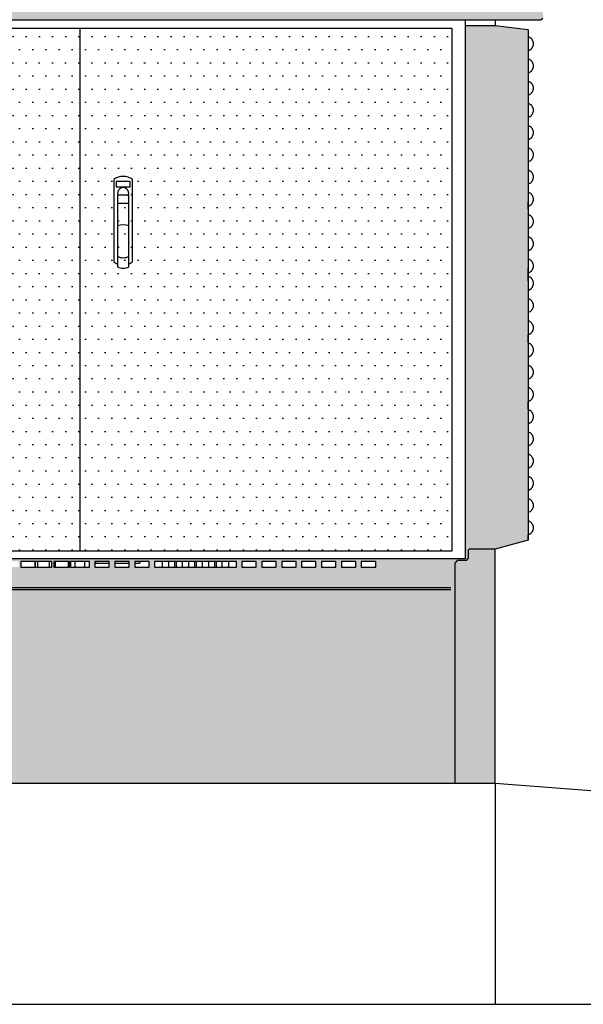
# Model space of a CAD drawing. Header units: metres. Extents: x 149090 to 161988, y 479090 to 487021.
# Tile 60 of 72: x 159217.65 to 159218.67, y 484431.86 to 484433.64. Entities that reach past the tile are written whole.
import ezdxf

# ---------------------------------------------------------------- set-up
doc = ezdxf.new("R2010")
doc.units = ezdxf.units.M
doc.linetypes.add('DASHED2', pattern=[0.375, 0.25, -0.125])
doc.layers.get('0').update_dxf_attribs({"lineweight": 25})
doc.layers.get('Defpoints').update_dxf_attribs({"color": 211, "lineweight": 25})
doc.layers.add('X-XX-AL-M', color=7, linetype='Continuous', lineweight=18)
doc.layers.add('X-XX-AL-PROFIEL-B-G', color=7, linetype='Continuous', lineweight=25)
doc.styles.add('NLCS-ISO-M100-T25', font='NLCS-ISO.ttf')
doc.dimstyles.new('NLCS-M100-T25-SCHRAP-X_L2_H1', dxfattribs={"dimscale": 0.1, "dimtxt": 2.5, "dimasz": 1.4, "dimexe": 2, "dimexo": 2, "dimgap": 0.7, "dimtad": 1, "dimzin": 0, "dimdsep": 46, "dimtxsty": 'NLCS-ISO-M100-T25', "dimblk": 'OBLIQUE', "dimcen": 0, "dimdle": 2, "dimclrd": 256, "dimclre": 256, "dimclrt": 256, "dimadec": 1, "dimazin": 0, "dimtfac": 1, "dimtofl": 0, "dimtmove": 1, "dimatfit": 0, "dimldrblk": 'OBLIQUE', "dimfxl": 2, "dimfxlon": 1, "dimtfill": 1, "dimtfillclr": 254, "dimtolj": 1, "dimtzin": 0, "dimlwd": 18, "dimlwe": 18, "dimarcsym": 0})

# ---------------------------------------------------------------- blocks, each defined once
blk = doc.blocks.new('_Oblique')
at = {"color": 0, "linetype": 'ByBlock', "lineweight": -2}
blk.add_line((-0.5, -0.5), (0.5, 0.5), dxfattribs=at)
blk = doc.blocks.new('*D177')
at = {"layer": 'Defpoints', "color": 0, "transparency": 16777216}
for p in [(159215.5747, 484438.2032), (159223.0747, 484432.1953), (159215.5747, 484432.1793)]:
    blk.add_point(p, dxfattribs=at)
at = {"layer": 'X-XX-AL-M', "linetype": 'Continuous', "lineweight": 18, "transparency": 16777216}
for p, q in [((159215.5747, 484438.0032), (159215.5747, 484438.4032)), ((159223.0747, 484438.0032), (159223.0747, 484438.4032)), ((159223.2747, 484438.2032), (159215.3747, 484438.2032))]:
    blk.add_line(p, q, dxfattribs=at)
at = {"layer": 'X-XX-AL-M', "lineweight": 18, "transparency": 16777216, "xscale": 0.14, "yscale": 0.14, "zscale": 0.14, "rotation": 180}
blk.add_blockref('_Oblique', (159215.5747, 484438.2032), dxfattribs=at)
at = {"layer": 'X-XX-AL-M', "lineweight": 18, "transparency": 16777216, "xscale": 0.14, "yscale": 0.14, "zscale": 0.14}
blk.add_blockref('_Oblique', (159223.0747, 484438.2032), dxfattribs=at)
at = {"layer": 'X-XX-AL-M', "transparency": 16777216, "insert": (159219.3247, 484438.3982), "char_height": 0.25, "attachment_point": 5, "style": 'NLCS-ISO-M100-T25', "bg_fill": 3, "box_fill_scale": 1.1, "bg_fill_color": 256, "bg_fill_true_color": 13158600, "bg_fill_transparency": 0}
blk.add_mtext('\\A1;7.50', dxfattribs=at)
blk = doc.blocks.new('*D183')
at = {"layer": 'Defpoints', "color": 0, "transparency": 16777216}
for p in [(159219.3247, 484435.2449), (159215.8247, 484432.1968), (159219.3247, 484432.197)]:
    blk.add_point(p, dxfattribs=at)
at = {"layer": 'X-XX-AL-PROFIEL-B-G', "linetype": 'Continuous', "lineweight": 18, "transparency": 16777216}
for p, q in [((159215.8247, 484435.0449), (159215.8247, 484435.4449)), ((159219.3247, 484435.0449), (159219.3247, 484435.4449)), ((159215.6247, 484435.2449), (159219.5247, 484435.2449))]:
    blk.add_line(p, q, dxfattribs=at)
at = {"layer": 'X-XX-AL-PROFIEL-B-G', "lineweight": 18, "transparency": 16777216, "xscale": 0.14, "yscale": 0.14, "zscale": 0.14, "rotation": 180}
blk.add_blockref('_Oblique', (159215.8247, 484435.2449), dxfattribs=at)
at = {"layer": 'X-XX-AL-PROFIEL-B-G', "lineweight": 18, "transparency": 16777216, "xscale": 0.14, "yscale": 0.14, "zscale": 0.14}
blk.add_blockref('_Oblique', (159219.3247, 484435.2449), dxfattribs=at)
at = {"layer": 'X-XX-AL-PROFIEL-B-G', "transparency": 16777216, "insert": (159217.5747, 484435.4399), "char_height": 0.25, "attachment_point": 5, "style": 'NLCS-ISO-M100-T25', "bg_fill": 3, "box_fill_scale": 1.1, "bg_fill_color": 256, "bg_fill_true_color": 13158600, "bg_fill_transparency": 0}
blk.add_mtext('\\A1;3.50', dxfattribs=at)

msp = doc.modelspace()

# ---------------------------------------------------------------- linework, layer by layer
at = {"linetype": 'DASHED2', "ltscale": 5}
msp.add_line((159218.5061, 484431.8596), (159219.3247, 484431.8596), dxfattribs=at)
at = {"layer": 'X-XX-AL-PROFIEL-B-G'}
msp.add_line((159216.6501, 484431.8596), (159218.5061, 484431.8596), dxfattribs=at)

# ---------------------------------------------------------------- dimensions: what is measured, and where the dimension line sits
at = {"layer": 'X-XX-AL-M'}
dim = msp.add_linear_dim(base=(159215.5747, 484438.2032), p1=(159223.0747, 484432.1953), p2=(159215.5747, 484432.1793), dimstyle='NLCS-M100-T25-SCHRAP-X_L2_H1', dxfattribs=at)
dim.commit()
dim.dimension.update_dxf_attribs({"geometry": '*D177', "text_midpoint": (159219.3247, 484438.3982)})

# ---------------------------------------------------------------- next in the draw order: hatches: boundary and pattern name
h = msp.add_hatch(color=253)
edge = h.paths.add_edge_path()
edge.add_spline(control_points=[(159218.5816, 484433.7851), (159218.5815, 484433.7864), (159218.5807, 484433.7876), (159218.5797, 484433.7885)], knot_values=[0, 0, 0, 0, 3.864702, 3.864702, 3.864702, 3.864702], degree=3, periodic=0)
edge.add_spline(control_points=[(159218.5797, 484433.7885), (159218.5791, 484433.7889), (159218.5785, 484433.7893), (159218.5778, 484433.7896)], knot_values=[0, 0, 0, 0, 2.208018, 2.208018, 2.208018, 2.208018], degree=3, periodic=0)
edge.add_line((159218.5773, 484433.7897), (159216.5789, 484433.7897))
edge.add_spline(control_points=[(159216.5785, 484433.7896), (159216.5778, 484433.7893), (159216.5771, 484433.7889), (159216.5765, 484433.7885)], knot_values=[0, 0, 0, 0, 2.208018, 2.208018, 2.208018, 2.208018], degree=3, periodic=0)
edge.add_spline(control_points=[(159216.5765, 484433.7885), (159216.5756, 484433.7876), (159216.5747, 484433.7864), (159216.5746, 484433.7851)], knot_values=[0, 0, 0, 0, 3.864702, 3.864702, 3.864702, 3.864702], degree=3, periodic=0)
edge.add_line((159216.5746, 484433.7851), (159216.5628, 484433.6445))
edge.add_line((159216.5628, 484433.6445), (159216.5629, 484433.6444))
edge.add_line((159216.5629, 484433.6444), (159216.5633, 484433.6439))
edge.add_line((159216.5633, 484433.6439), (159216.564, 484433.643))
edge.add_line((159216.564, 484433.643), (159216.5674, 484433.6396))
edge.add_line((159216.5674, 484433.6396), (159218.5888, 484433.6396))
edge.add_line((159218.5888, 484433.6396), (159218.5922, 484433.643))
edge.add_line((159218.5922, 484433.643), (159218.5929, 484433.6439))
edge.add_line((159218.5929, 484433.6439), (159218.5933, 484433.6444))
edge.add_line((159218.5933, 484433.6444), (159218.5934, 484433.6445))
edge.add_line((159218.5934, 484433.6445), (159218.5816, 484433.7851))
h.paths.add_polyline_path([(159216.7041, 484433.6296), (159216.6501, 484433.6296), (159216.5904, 484433.6222), (159216.5904, 484432.6989), (159216.6501, 484432.6829), (159216.6988, 484432.6829), (159216.6988, 484432.6659), (159216.7021, 484432.6624), (159216.7183, 484432.6624), (159216.7227, 484432.6578), (159216.7227, 484432.2596), (159218.4336, 484432.2596), (159218.4336, 484432.6578), (159218.4379, 484432.6624), (159218.4541, 484432.6624), (159218.4574, 484432.6659), (159218.4574, 484432.6829), (159218.5061, 484432.6829), (159218.5659, 484432.6989), (159218.5659, 484433.6222), (159218.5061, 484433.6296), (159218.4521, 484433.6296), (159218.4521, 484432.6656), (159216.7041, 484432.6656)])
h.paths.add_polyline_path([(159216.8381, 484432.6606), (159216.8641, 484432.6606), (159216.8641, 484432.6506), (159216.8381, 484432.6506)], flags=16)
h.paths.add_polyline_path([(159216.8681, 484432.6606), (159216.8941, 484432.6606), (159216.8941, 484432.6506), (159216.8681, 484432.6506)], flags=16)
h.paths.add_polyline_path([(159216.8981, 484432.6606), (159216.9241, 484432.6606), (159216.9241, 484432.6506), (159216.8981, 484432.6506)], flags=16)
h.paths.add_polyline_path([(159216.9281, 484432.6606), (159216.9541, 484432.6606), (159216.9541, 484432.6506), (159216.9281, 484432.6506)], flags=16)
h.paths.add_polyline_path([(159216.9581, 484432.6606), (159216.9841, 484432.6606), (159216.9841, 484432.6506), (159216.9581, 484432.6506)], flags=16)
h.paths.add_polyline_path([(159216.9881, 484432.6606), (159217.0141, 484432.6606), (159217.0341, 484432.6606), (159217.0781, 484432.6606), (159217.0941, 484432.6606), (159217.0941, 484432.6506), (159217.0681, 484432.6506), (159217.0481, 484432.6506), (159217.0041, 484432.6506), (159216.9881, 484432.6506)], flags=16)
h.paths.add_polyline_path([(159217.0181, 484432.6506), (159217.0181, 484432.6606), (159217.0441, 484432.6606), (159217.0641, 484432.6606), (159217.0641, 484432.6506), (159217.0381, 484432.6506)], flags=16)
h.paths.add_polyline_path([(159217.0981, 484432.6606), (159217.1241, 484432.6606), (159217.1241, 484432.6506), (159217.0981, 484432.6506)], flags=16)
h.paths.add_polyline_path([(159217.1281, 484432.6606), (159217.1541, 484432.6606), (159217.1541, 484432.6506), (159217.1281, 484432.6506)], flags=16)
h.paths.add_polyline_path([(159217.1581, 484432.6606), (159217.1841, 484432.6606), (159217.1841, 484432.6506), (159217.1581, 484432.6506)], flags=16)
h.paths.add_polyline_path([(159217.1881, 484432.6606), (159217.2141, 484432.6606), (159217.2141, 484432.6506), (159217.1881, 484432.6506)], flags=16)
h.paths.add_polyline_path([(159217.2181, 484432.6606), (159217.2441, 484432.6606), (159217.2441, 484432.6506), (159217.2181, 484432.6506)], flags=16)
h.paths.add_polyline_path([(159217.2481, 484432.6606), (159217.2741, 484432.6606), (159217.2741, 484432.6506), (159217.2481, 484432.6506)], flags=16)
h.paths.add_polyline_path([(159217.2781, 484432.6606), (159217.3041, 484432.6606), (159217.3041, 484432.6506), (159217.2781, 484432.6506)], flags=16)
h.paths.add_polyline_path([(159217.3081, 484432.6606), (159217.3341, 484432.6606), (159217.3341, 484432.6506), (159217.3081, 484432.6506)], flags=16)
h.paths.add_polyline_path([(159217.3381, 484432.6606), (159217.3641, 484432.6606), (159217.3641, 484432.6506), (159217.3381, 484432.6506)], flags=16)
h.paths.add_polyline_path([(159217.3681, 484432.6606), (159217.3941, 484432.6606), (159217.3941, 484432.6506), (159217.3681, 484432.6506)], flags=16)
h.paths.add_polyline_path([(159217.3981, 484432.6606), (159217.4241, 484432.6606), (159217.4241, 484432.6506), (159217.3981, 484432.6506)], flags=16)
h.paths.add_polyline_path([(159217.4281, 484432.6606), (159217.5843, 484432.6606), (159217.5943, 484432.6606), (159217.6143, 484432.6606), (159217.6243, 484432.6606), (159217.6443, 484432.6606), (159217.6443, 484432.6506), (159217.6183, 484432.6506), (159217.5983, 484432.6506), (159217.5883, 484432.6506), (159217.5683, 484432.6506), (159217.4281, 484432.6506)], flags=16)
h.paths.add_polyline_path([(159217.6483, 484432.6606), (159217.6743, 484432.6606), (159217.7003, 484432.6606), (159217.7043, 484432.6606), (159217.7043, 484432.6506), (159217.6783, 484432.6506), (159217.6743, 484432.6506), (159217.6483, 484432.6506)], flags=16)
h.paths.add_polyline_path([(159217.7083, 484432.6606), (159217.7363, 484432.6606), (159217.7643, 484432.6606), (159217.7723, 484432.6606), (159217.7723, 484432.6506), (159217.7463, 484432.6506), (159217.7383, 484432.6506), (159217.7103, 484432.6506), (159217.7083, 484432.6506)], flags=16)
h.paths.add_polyline_path([(159217.7823, 484432.6606), (159217.8083, 484432.6606), (159217.8083, 484432.6506), (159217.7823, 484432.6506)], flags=16)
h.paths.add_polyline_path([(159217.8183, 484432.6606), (159217.8443, 484432.6606), (159217.8443, 484432.6506), (159217.8183, 484432.6506)], flags=16)
h.paths.add_polyline_path([(159217.8543, 484432.6606), (159217.8803, 484432.6606), (159217.8803, 484432.6506), (159217.8543, 484432.6506)], flags=16)
h.paths.add_polyline_path([(159217.8903, 484432.6606), (159217.9163, 484432.6606), (159217.9301, 484432.6606), (159217.9523, 484432.6606), (159217.9661, 484432.6606), (159217.9883, 484432.6606), (159218.0021, 484432.6606), (159218.0243, 484432.6606), (159218.0381, 484432.6606), (159218.0381, 484432.6506), (159218.0121, 484432.6506), (159217.9983, 484432.6506), (159217.9761, 484432.6506), (159217.9623, 484432.6506), (159217.9401, 484432.6506), (159217.9263, 484432.6506), (159217.9041, 484432.6506), (159217.8903, 484432.6506)], flags=16)
h.paths.add_polyline_path([(159218.0481, 484432.6606), (159218.0741, 484432.6606), (159218.0741, 484432.6506), (159218.0481, 484432.6506)], flags=16)
h.paths.add_polyline_path([(159218.0841, 484432.6606), (159218.1101, 484432.6606), (159218.1101, 484432.6506), (159218.0841, 484432.6506)], flags=16)
h.paths.add_polyline_path([(159218.1201, 484432.6606), (159218.1461, 484432.6606), (159218.1461, 484432.6506), (159218.1201, 484432.6506)], flags=16)
h.paths.add_polyline_path([(159218.1561, 484432.6606), (159218.1821, 484432.6606), (159218.1821, 484432.6506), (159218.1561, 484432.6506)], flags=16)
h.paths.add_polyline_path([(159218.1921, 484432.6606), (159218.2181, 484432.6606), (159218.2181, 484432.6506), (159218.1921, 484432.6506)], flags=16)
h.paths.add_polyline_path([(159218.2281, 484432.6606), (159218.2541, 484432.6606), (159218.2541, 484432.6506), (159218.2281, 484432.6506)], flags=16)
h.paths.add_polyline_path([(159218.2641, 484432.6606), (159218.2901, 484432.6606), (159218.2901, 484432.6506), (159218.2641, 484432.6506)], flags=16)
h = msp.add_hatch()
h.set_pattern_fill('DOTS', color=256, scale=0.015, style=0)
h.set_pattern_definition([(0, (159230.58818, 484432.134014), (0.01190625, 0.0238125), [0, -0.0238125])])
h.paths.add_polyline_path([(159216.7276, 484433.6246), (159216.7276, 484432.6796), (159217.7558, 484432.6796), (159217.7558, 484433.6246)])
h.paths.add_polyline_path([(159218.4286, 484433.6246), (159217.7558, 484433.6246), (159217.7558, 484432.6796), (159218.4286, 484432.6796)])
h.paths.add_polyline_path([(159217.8164, 484433.2028), (159217.8164, 484433.2296, 0.257217), (159217.8113, 484433.208, 0.06554)], flags=16)
h.paths.add_polyline_path([(159217.8209, 484433.3481), (159217.8459, 484433.3481), (159217.8459, 484433.3381), (159217.8209, 484433.3381)], flags=16)
h.paths.add_polyline_path([(159217.8243, 484433.3231), (159217.8426, 484433.3231, 1.527525)], flags=16)
h = msp.add_hatch(color=253)
h.paths.add_polyline_path([(159216.7227, 484432.6578), (159216.7183, 484432.6624), (159216.7021, 484432.6624), (159216.6988, 484432.6659), (159216.6988, 484432.681), (159216.697, 484432.6829), (159216.6501, 484432.6829), (159216.6501, 484432.2596), (159216.7227, 484432.2596)])
h.paths.add_polyline_path([(159218.5061, 484432.6829), (159218.4592, 484432.6829), (159218.4574, 484432.681), (159218.4574, 484432.6659), (159218.4541, 484432.6624), (159218.4379, 484432.6624), (159218.4336, 484432.6578), (159218.4336, 484432.2596), (159218.5061, 484432.2596)])

# ---------------------------------------------------------------- next in the draw order: linework, layer by layer
for p, q in [((159218.5888, 484433.6396), (159216.5674, 484433.6396)), ((159218.4521, 484433.6396), (159218.4521, 484433.6247)), ((159218.5061, 484433.6396), (159218.5061, 484433.6296)), ((159218.5922, 484433.643), (159218.5888, 484433.6396)), ((159218.4286, 484433.6246), (159216.7276, 484433.6246)), ((159217.7558, 484432.6796), (159217.7558, 484433.6246)), ((159218.4286, 484432.6796), (159218.4286, 484433.6246)), ((159218.5061, 484433.6296), (159218.4521, 484433.6296)), ((159218.4521, 484433.6296), (159218.4521, 484432.6656)), ((159218.566, 484433.6222), (159218.5061, 484433.6296)), ((159218.5659, 484433.6222), (159218.5659, 484432.6989)), ((159217.8164, 484433.3513), (159217.8164, 484433.2028)), ((159217.8209, 484433.3481), (159217.8209, 484433.3381)), ((159217.8459, 484433.3481), (159217.8209, 484433.3481)), ((159217.8209, 484433.3381), (159217.8459, 484433.3381)), ((159217.8459, 484433.3381), (159217.8459, 484433.3481)), ((159217.8504, 484433.2028), (159217.8504, 484433.3513)), ((159217.8232, 484433.322), (159217.8248, 484433.3236)), ((159217.8232, 484433.322), (159217.8232, 484433.1935)), ((159217.8415, 484433.3231), (159217.8254, 484433.3231)), ((159217.8421, 484433.3236), (159217.8437, 484433.322)), ((159217.8437, 484433.1935), (159217.8437, 484433.322)), ((159217.843, 484433.3081), (159217.8239, 484433.3081)), ((159218.566, 484433.2977), (159218.566, 484433.3113)), ((159218.566, 484433.1771), (159218.566, 484433.1907)), ((159218.566, 484433.1683), (159218.566, 484433.1819)), ((159218.566, 484433.0565), (159218.566, 484433.0701)), ((159218.566, 484432.9359), (159218.566, 484432.9495)), ((159218.566, 484432.6989), (159218.5061, 484432.6829)), ((159218.566, 484432.6989), (159218.566, 484432.7083)), ((159216.7276, 484432.6796), (159218.4286, 484432.6796)), ((159218.4592, 484432.6829), (159218.4574, 484432.681)), ((159218.4574, 484432.681), (159218.4574, 484432.6659)), ((159218.5061, 484432.6829), (159218.4592, 484432.6829)), ((159218.5061, 484432.2596), (159218.5061, 484432.6829)), ((159218.4521, 484432.6656), (159216.7041, 484432.6656)), ((159217.6483, 484432.6606), (159217.6483, 484432.6506)), ((159217.6743, 484432.6606), (159217.6483, 484432.6606)), ((159217.6743, 484432.6506), (159217.6743, 484432.6606)), ((159217.6743, 484432.6606), (159217.6743, 484432.6506)), ((159217.7003, 484432.6606), (159217.6743, 484432.6606)), ((159217.6783, 484432.6606), (159217.6783, 484432.6506)), ((159217.7043, 484432.6606), (159217.6783, 484432.6606)), ((159217.7003, 484432.6506), (159217.7003, 484432.6606)), ((159217.7043, 484432.6506), (159217.7043, 484432.6606)), ((159217.7343, 484432.6606), (159217.7083, 484432.6606)), ((159217.7083, 484432.6606), (159217.7083, 484432.6506)), ((159217.7363, 484432.6606), (159217.7103, 484432.6606)), ((159217.7103, 484432.6606), (159217.7103, 484432.6506)), ((159217.7343, 484432.6506), (159217.7343, 484432.6606)), ((159217.7363, 484432.6506), (159217.7363, 484432.6606)), ((159217.7383, 484432.6606), (159217.7383, 484432.6506)), ((159217.7643, 484432.6606), (159217.7383, 484432.6606)), ((159217.7463, 484432.6606), (159217.7463, 484432.6506)), ((159217.7723, 484432.6606), (159217.7463, 484432.6606)), ((159217.7643, 484432.6506), (159217.7643, 484432.6606)), ((159217.7723, 484432.6506), (159217.7723, 484432.6606)), ((159217.7823, 484432.6606), (159217.7823, 484432.6506)), ((159217.8083, 484432.6606), (159217.7823, 484432.6606)), ((159217.7833, 484432.6606), (159217.7833, 484432.6577)), ((159217.8083, 484432.6506), (159217.8083, 484432.6606)), ((159217.8183, 484432.6606), (159217.8183, 484432.6506)), ((159217.8443, 484432.6606), (159217.8183, 484432.6606)), ((159217.8443, 484432.6506), (159217.8443, 484432.6606)), ((159217.8543, 484432.6606), (159217.8543, 484432.6506)), ((159217.8803, 484432.6606), (159217.8543, 484432.6606)), ((159217.8633, 484432.6606), (159217.8633, 484432.6577)), ((159217.8803, 484432.6506), (159217.8803, 484432.6606)), ((159217.8903, 484432.6606), (159217.8903, 484432.6506)), ((159217.9163, 484432.6606), (159217.8903, 484432.6606)), ((159217.9041, 484432.6606), (159217.9041, 484432.6506)), ((159217.9301, 484432.6606), (159217.9041, 484432.6606)), ((159217.9163, 484432.6506), (159217.9163, 484432.6606)), ((159217.9523, 484432.6606), (159217.9263, 484432.6606)), ((159217.9263, 484432.6606), (159217.9263, 484432.6506)), ((159217.9301, 484432.6506), (159217.9301, 484432.6606)), ((159217.9401, 484432.6606), (159217.9401, 484432.6506)), ((159217.9661, 484432.6606), (159217.9401, 484432.6606)), ((159217.9523, 484432.6506), (159217.9523, 484432.6606)), ((159217.9623, 484432.6606), (159217.9623, 484432.6506)), ((159217.9883, 484432.6606), (159217.9623, 484432.6606)), ((159217.9661, 484432.6506), (159217.9661, 484432.6606)), ((159217.9761, 484432.6606), (159217.9761, 484432.6506)), ((159218.0021, 484432.6606), (159217.9761, 484432.6606)), ((159217.9883, 484432.6506), (159217.9883, 484432.6606)), ((159217.9983, 484432.6606), (159217.9983, 484432.6506)), ((159218.0243, 484432.6606), (159217.9983, 484432.6606)), ((159218.0021, 484432.6506), (159218.0021, 484432.6606)), ((159218.0381, 484432.6606), (159218.0121, 484432.6606)), ((159218.0121, 484432.6606), (159218.0121, 484432.6506)), ((159218.0243, 484432.6506), (159218.0243, 484432.6606)), ((159218.0381, 484432.6506), (159218.0381, 484432.6606)), ((159218.0481, 484432.6606), (159218.0481, 484432.6506)), ((159218.0741, 484432.6606), (159218.0481, 484432.6606)), ((159218.0741, 484432.6506), (159218.0741, 484432.6606)), ((159218.0841, 484432.6606), (159218.0841, 484432.6506)), ((159218.1101, 484432.6606), (159218.0841, 484432.6606)), ((159218.1101, 484432.6506), (159218.1101, 484432.6606)), ((159218.1201, 484432.6606), (159218.1201, 484432.6506)), ((159218.1461, 484432.6606), (159218.1201, 484432.6606)), ((159218.1461, 484432.6506), (159218.1461, 484432.6606)), ((159218.1561, 484432.6606), (159218.1561, 484432.6506)), ((159218.1821, 484432.6606), (159218.1561, 484432.6606)), ((159218.1821, 484432.6506), (159218.1821, 484432.6606)), ((159218.1921, 484432.6606), (159218.1921, 484432.6506)), ((159218.2181, 484432.6606), (159218.1921, 484432.6606)), ((159218.2181, 484432.6506), (159218.2181, 484432.6606)), ((159218.2541, 484432.6606), (159218.2281, 484432.6606)), ((159218.2281, 484432.6606), (159218.2281, 484432.6506)), ((159218.2541, 484432.6506), (159218.2541, 484432.6606)), ((159218.2641, 484432.6606), (159218.2641, 484432.6506)), ((159218.2901, 484432.6606), (159218.2641, 484432.6606)), ((159218.2901, 484432.6506), (159218.2901, 484432.6606)), ((159218.4336, 484432.6578), (159218.4379, 484432.6624)), ((159218.4541, 484432.6624), (159218.4379, 484432.6624)), ((159218.4541, 484432.6624), (159218.4574, 484432.6659)), ((159217.6483, 484432.6506), (159217.6743, 484432.6506)), ((159217.6743, 484432.6506), (159217.7003, 484432.6506)), ((159217.6783, 484432.6506), (159217.7043, 484432.6506)), ((159217.7083, 484432.6506), (159217.7343, 484432.6506)), ((159217.7103, 484432.6506), (159217.7363, 484432.6506)), ((159217.7383, 484432.6506), (159217.7643, 484432.6506)), ((159217.7463, 484432.6506), (159217.7723, 484432.6506)), ((159217.7823, 484432.6506), (159217.8083, 484432.6506)), ((159217.7833, 484432.6577), (159217.8083, 484432.6577)), ((159217.8183, 484432.6577), (159217.8443, 484432.6577)), ((159217.8183, 484432.6506), (159217.8443, 484432.6506)), ((159217.8543, 484432.6577), (159217.8633, 484432.6577)), ((159217.8543, 484432.6506), (159217.8803, 484432.6506)), ((159217.8903, 484432.6506), (159217.9163, 484432.6506)), ((159217.9041, 484432.6506), (159217.9301, 484432.6506)), ((159217.9263, 484432.6506), (159217.9523, 484432.6506)), ((159217.9401, 484432.6506), (159217.9661, 484432.6506)), ((159217.9623, 484432.6506), (159217.9883, 484432.6506)), ((159217.9761, 484432.6506), (159218.0021, 484432.6506)), ((159217.9983, 484432.6506), (159218.0243, 484432.6506)), ((159218.0121, 484432.6506), (159218.0381, 484432.6506)), ((159218.0481, 484432.6506), (159218.0741, 484432.6506)), ((159218.0841, 484432.6506), (159218.1101, 484432.6506)), ((159218.1201, 484432.6506), (159218.1461, 484432.6506)), ((159218.1561, 484432.6506), (159218.1821, 484432.6506)), ((159218.1921, 484432.6506), (159218.2181, 484432.6506)), ((159218.2281, 484432.6506), (159218.2541, 484432.6506)), ((159218.2641, 484432.6506), (159218.2901, 484432.6506)), ((159218.4336, 484432.2596), (159218.4336, 484432.6578)), ((159218.4261, 484432.6131), (159216.7276, 484432.6131)), ((159218.4261, 484432.6096), (159216.7276, 484432.6096))]:
    msp.add_line(p, q)
for centre, radius, start, end in [((159217.8334, 484433.3291), 0.028, 52.6168, 127.3832), ((159217.8334, 484433.3271), 0.01, 336.4218, 203.5782), ((159217.8334, 484433.2294), 0.04, 75.1523, 104.8477), ((159217.8334, 484433.2331), 0.023, 243.5349, 296.4651), ((159217.8334, 484433.2251), 0.028, 232.6168, 248.4593), ((159217.8334, 484433.2141), 0.023, 243.5349, 296.4651), ((159217.8334, 484433.2251), 0.028, 291.5407, 307.3832)]:
    msp.add_arc(centre, radius, start, end)
for points, start_tangent, end_tangent in [([(159218.5674, 484433.5852), (159218.5689, 484433.5859), (159218.5704, 484433.5869), (159218.5716, 484433.588), (159218.5727, 484433.5892), (159218.5736, 484433.5905), (159218.5743, 484433.5919), (159218.5748, 484433.5934), (159218.5752, 484433.5949), (159218.5754, 484433.5964), (159218.5754, 484433.598), (159218.5752, 484433.5995), (159218.5748, 484433.601), (159218.5743, 484433.6025), (159218.5736, 484433.6039), (159218.5727, 484433.6052), (159218.5716, 484433.6064), (159218.5704, 484433.6075), (159218.5689, 484433.6085), (159218.5674, 484433.6093)], (0.92497, 0.380039), (-0.92497, 0.380039)), ([(159218.5674, 484433.545), (159218.5689, 484433.5457), (159218.5704, 484433.5467), (159218.5716, 484433.5478), (159218.5727, 484433.549), (159218.5736, 484433.5503), (159218.5743, 484433.5517), (159218.5748, 484433.5532), (159218.5752, 484433.5547), (159218.5754, 484433.5562), (159218.5754, 484433.5578), (159218.5752, 484433.5593), (159218.5748, 484433.5608), (159218.5743, 484433.5623), (159218.5736, 484433.5637), (159218.5727, 484433.565), (159218.5716, 484433.5662), (159218.5704, 484433.5673), (159218.5689, 484433.5683), (159218.5674, 484433.5691)], (0.92497, 0.380039), (-0.92497, 0.380039)), ([(159218.5674, 484433.5048), (159218.5689, 484433.5055), (159218.5704, 484433.5065), (159218.5716, 484433.5076), (159218.5727, 484433.5088), (159218.5736, 484433.5101), (159218.5743, 484433.5115), (159218.5748, 484433.513), (159218.5752, 484433.5145), (159218.5754, 484433.516), (159218.5754, 484433.5176), (159218.5752, 484433.5191), (159218.5748, 484433.5206), (159218.5743, 484433.5221), (159218.5736, 484433.5235), (159218.5727, 484433.5248), (159218.5716, 484433.526), (159218.5704, 484433.5271), (159218.5689, 484433.5281), (159218.5674, 484433.5289)], (0.92497, 0.380039), (-0.92497, 0.380039)), ([(159218.5674, 484433.4646), (159218.5689, 484433.4653), (159218.5704, 484433.4663), (159218.5716, 484433.4674), (159218.5727, 484433.4686), (159218.5736, 484433.4699), (159218.5743, 484433.4713), (159218.5748, 484433.4728), (159218.5752, 484433.4743), (159218.5754, 484433.4758), (159218.5754, 484433.4774), (159218.5752, 484433.4789), (159218.5748, 484433.4804), (159218.5743, 484433.4819), (159218.5736, 484433.4833), (159218.5727, 484433.4846), (159218.5716, 484433.4858), (159218.5704, 484433.4869), (159218.5689, 484433.4879), (159218.5674, 484433.4887)], (0.92497, 0.380039), (-0.92497, 0.380039)), ([(159218.5674, 484433.4244), (159218.5689, 484433.4251), (159218.5704, 484433.4261), (159218.5716, 484433.4272), (159218.5727, 484433.4284), (159218.5736, 484433.4297), (159218.5743, 484433.4311), (159218.5748, 484433.4326), (159218.5752, 484433.4341), (159218.5754, 484433.4356), (159218.5754, 484433.4372), (159218.5752, 484433.4387), (159218.5748, 484433.4402), (159218.5743, 484433.4417), (159218.5736, 484433.4431), (159218.5727, 484433.4444), (159218.5716, 484433.4456), (159218.5704, 484433.4467), (159218.5689, 484433.4477), (159218.5674, 484433.4485)], (0.92497, 0.380039), (-0.92497, 0.380039)), ([(159218.5674, 484433.3842), (159218.5689, 484433.3849), (159218.5704, 484433.3859), (159218.5716, 484433.387), (159218.5727, 484433.3882), (159218.5736, 484433.3895), (159218.5743, 484433.3909), (159218.5748, 484433.3924), (159218.5752, 484433.3939), (159218.5754, 484433.3954), (159218.5754, 484433.397), (159218.5752, 484433.3985), (159218.5748, 484433.4), (159218.5743, 484433.4015), (159218.5736, 484433.4029), (159218.5727, 484433.4042), (159218.5716, 484433.4054), (159218.5704, 484433.4065), (159218.5689, 484433.4075), (159218.5674, 484433.4083)], (0.92497, 0.380039), (-0.92497, 0.380039)), ([(159218.5674, 484433.344), (159218.5689, 484433.3447), (159218.5704, 484433.3457), (159218.5716, 484433.3468), (159218.5727, 484433.348), (159218.5736, 484433.3493), (159218.5743, 484433.3507), (159218.5748, 484433.3522), (159218.5752, 484433.3537), (159218.5754, 484433.3552), (159218.5754, 484433.3568), (159218.5752, 484433.3583), (159218.5748, 484433.3598), (159218.5743, 484433.3613), (159218.5736, 484433.3627), (159218.5727, 484433.364), (159218.5716, 484433.3652), (159218.5704, 484433.3663), (159218.5689, 484433.3673), (159218.5674, 484433.3681)], (0.92497, 0.380039), (-0.92497, 0.380039)), ([(159217.8254, 484433.3231), (159217.8251, 484433.3232), (159217.8248, 484433.3236)], (-1, 0), (-0.615954, 0.787782)), ([(159217.8415, 484433.3231), (159217.8418, 484433.3232), (159217.8421, 484433.3236)], (1, 0), (0.615954, 0.787782)), ([(159218.5674, 484433.3038), (159218.5689, 484433.3045), (159218.5704, 484433.3055), (159218.5716, 484433.3066), (159218.5727, 484433.3078), (159218.5736, 484433.3091), (159218.5743, 484433.3105), (159218.5748, 484433.312), (159218.5752, 484433.3135), (159218.5754, 484433.315), (159218.5754, 484433.3166), (159218.5752, 484433.3181), (159218.5748, 484433.3196), (159218.5743, 484433.3211), (159218.5736, 484433.3225), (159218.5727, 484433.3238), (159218.5716, 484433.325), (159218.5704, 484433.3261), (159218.5689, 484433.3271), (159218.5674, 484433.3279)], (0.92497, 0.380039), (-0.92497, 0.380039)), ([(159217.8232, 484433.308), (159217.8236, 484433.3081), (159217.8237, 484433.3081)], (0, 1), (0.182134, 0.983274)), ([(159217.8437, 484433.308), (159217.8433, 484433.3081), (159217.8432, 484433.3081)], (0, 1), (-0.182134, 0.983274)), ([(159218.5674, 484433.2636), (159218.5689, 484433.2643), (159218.5704, 484433.2653), (159218.5716, 484433.2664), (159218.5727, 484433.2676), (159218.5736, 484433.2689), (159218.5743, 484433.2703), (159218.5748, 484433.2718), (159218.5752, 484433.2733), (159218.5754, 484433.2748), (159218.5754, 484433.2764), (159218.5752, 484433.2779), (159218.5748, 484433.2794), (159218.5743, 484433.2809), (159218.5736, 484433.2823), (159218.5727, 484433.2836), (159218.5716, 484433.2848), (159218.5704, 484433.2859), (159218.5689, 484433.2869), (159218.5674, 484433.2877)], (0.92497, 0.380039), (-0.92497, 0.380039)), ([(159218.5674, 484433.2234), (159218.5689, 484433.2241), (159218.5704, 484433.2251), (159218.5716, 484433.2262), (159218.5727, 484433.2274), (159218.5736, 484433.2287), (159218.5743, 484433.2301), (159218.5748, 484433.2316), (159218.5752, 484433.2331), (159218.5754, 484433.2346), (159218.5754, 484433.2362), (159218.5752, 484433.2377), (159218.5748, 484433.2392), (159218.5743, 484433.2407), (159218.5736, 484433.2421), (159218.5727, 484433.2434), (159218.5716, 484433.2446), (159218.5704, 484433.2457), (159218.5689, 484433.2467), (159218.5674, 484433.2475)], (0.92497, 0.380039), (-0.92497, 0.380039)), ([(159218.5674, 484433.1832), (159218.5689, 484433.1839), (159218.5704, 484433.1849), (159218.5716, 484433.186), (159218.5727, 484433.1872), (159218.5736, 484433.1885), (159218.5743, 484433.1899), (159218.5748, 484433.1914), (159218.5752, 484433.1929), (159218.5754, 484433.1944), (159218.5754, 484433.196), (159218.5752, 484433.1975), (159218.5748, 484433.199), (159218.5743, 484433.2005), (159218.5736, 484433.2019), (159218.5727, 484433.2032), (159218.5716, 484433.2044), (159218.5704, 484433.2055), (159218.5689, 484433.2065), (159218.5674, 484433.2073)], (0.92497, 0.380039), (-0.92497, 0.380039)), ([(159218.5674, 484433.1518), (159218.5689, 484433.1525), (159218.5704, 484433.1535), (159218.5716, 484433.1546), (159218.5727, 484433.1558), (159218.5736, 484433.1571), (159218.5743, 484433.1585), (159218.5748, 484433.16), (159218.5752, 484433.1615), (159218.5754, 484433.163), (159218.5754, 484433.1646), (159218.5752, 484433.1661), (159218.5748, 484433.1676), (159218.5743, 484433.1691), (159218.5736, 484433.1705), (159218.5727, 484433.1718), (159218.5716, 484433.173), (159218.5704, 484433.1741), (159218.5689, 484433.1751), (159218.5674, 484433.1759)], (0.92497, 0.380039), (-0.92497, 0.380039)), ([(159218.5674, 484433.1116), (159218.5689, 484433.1123), (159218.5704, 484433.1133), (159218.5716, 484433.1144), (159218.5727, 484433.1156), (159218.5736, 484433.1169), (159218.5743, 484433.1183), (159218.5748, 484433.1198), (159218.5752, 484433.1213), (159218.5754, 484433.1228), (159218.5754, 484433.1244), (159218.5752, 484433.1259), (159218.5748, 484433.1274), (159218.5743, 484433.1289), (159218.5736, 484433.1303), (159218.5727, 484433.1316), (159218.5716, 484433.1328), (159218.5704, 484433.1339), (159218.5689, 484433.1349), (159218.5674, 484433.1357)], (0.92497, 0.380039), (-0.92497, 0.380039)), ([(159218.5674, 484433.0714), (159218.5689, 484433.0721), (159218.5704, 484433.0731), (159218.5716, 484433.0742), (159218.5727, 484433.0754), (159218.5736, 484433.0767), (159218.5743, 484433.0781), (159218.5748, 484433.0796), (159218.5752, 484433.0811), (159218.5754, 484433.0826), (159218.5754, 484433.0842), (159218.5752, 484433.0857), (159218.5748, 484433.0872), (159218.5743, 484433.0887), (159218.5736, 484433.0901), (159218.5727, 484433.0914), (159218.5716, 484433.0926), (159218.5704, 484433.0937), (159218.5689, 484433.0947), (159218.5674, 484433.0955)], (0.92497, 0.380039), (-0.92497, 0.380039)), ([(159218.5674, 484433.0312), (159218.5689, 484433.0319), (159218.5704, 484433.0329), (159218.5716, 484433.034), (159218.5727, 484433.0352), (159218.5736, 484433.0365), (159218.5743, 484433.0379), (159218.5748, 484433.0394), (159218.5752, 484433.0409), (159218.5754, 484433.0424), (159218.5754, 484433.044), (159218.5752, 484433.0455), (159218.5748, 484433.047), (159218.5743, 484433.0485), (159218.5736, 484433.0499), (159218.5727, 484433.0512), (159218.5716, 484433.0524), (159218.5704, 484433.0535), (159218.5689, 484433.0545), (159218.5674, 484433.0553)], (0.92497, 0.380039), (-0.92497, 0.380039)), ([(159218.5674, 484432.991), (159218.5689, 484432.9917), (159218.5704, 484432.9927), (159218.5716, 484432.9938), (159218.5727, 484432.995), (159218.5736, 484432.9963), (159218.5743, 484432.9977), (159218.5748, 484432.9992), (159218.5752, 484433.0007), (159218.5754, 484433.0022), (159218.5754, 484433.0038), (159218.5752, 484433.0053), (159218.5748, 484433.0068), (159218.5743, 484433.0083), (159218.5736, 484433.0097), (159218.5727, 484433.011), (159218.5716, 484433.0122), (159218.5704, 484433.0133), (159218.5689, 484433.0143), (159218.5674, 484433.0151)], (0.92497, 0.380039), (-0.92497, 0.380039)), ([(159218.5674, 484432.9508), (159218.5689, 484432.9515), (159218.5704, 484432.9525), (159218.5716, 484432.9536), (159218.5727, 484432.9548), (159218.5736, 484432.9561), (159218.5743, 484432.9575), (159218.5748, 484432.959), (159218.5752, 484432.9605), (159218.5754, 484432.962), (159218.5754, 484432.9636), (159218.5752, 484432.9651), (159218.5748, 484432.9666), (159218.5743, 484432.9681), (159218.5736, 484432.9695), (159218.5727, 484432.9708), (159218.5716, 484432.972), (159218.5704, 484432.9731), (159218.5689, 484432.9741), (159218.5674, 484432.9749)], (0.92497, 0.380039), (-0.92497, 0.380039)), ([(159218.5674, 484432.9106), (159218.5689, 484432.9113), (159218.5704, 484432.9123), (159218.5716, 484432.9134), (159218.5727, 484432.9146), (159218.5736, 484432.9159), (159218.5743, 484432.9173), (159218.5748, 484432.9188), (159218.5752, 484432.9203), (159218.5754, 484432.9218), (159218.5754, 484432.9234), (159218.5752, 484432.9249), (159218.5748, 484432.9264), (159218.5743, 484432.9279), (159218.5736, 484432.9293), (159218.5727, 484432.9306), (159218.5716, 484432.9318), (159218.5704, 484432.9329), (159218.5689, 484432.9339), (159218.5674, 484432.9347)], (0.92497, 0.380039), (-0.92497, 0.380039)), ([(159218.5674, 484432.8704), (159218.5689, 484432.8711), (159218.5704, 484432.8721), (159218.5716, 484432.8732), (159218.5727, 484432.8744), (159218.5736, 484432.8757), (159218.5743, 484432.8771), (159218.5748, 484432.8786), (159218.5752, 484432.8801), (159218.5754, 484432.8816), (159218.5754, 484432.8832), (159218.5752, 484432.8847), (159218.5748, 484432.8862), (159218.5743, 484432.8877), (159218.5736, 484432.8891), (159218.5727, 484432.8904), (159218.5716, 484432.8916), (159218.5704, 484432.8927), (159218.5689, 484432.8937), (159218.5674, 484432.8945)], (0.92497, 0.380039), (-0.92497, 0.380039)), ([(159218.5674, 484432.8302), (159218.5689, 484432.8309), (159218.5704, 484432.8319), (159218.5716, 484432.833), (159218.5727, 484432.8342), (159218.5736, 484432.8355), (159218.5743, 484432.8369), (159218.5748, 484432.8384), (159218.5752, 484432.8399), (159218.5754, 484432.8414), (159218.5754, 484432.843), (159218.5752, 484432.8445), (159218.5748, 484432.846), (159218.5743, 484432.8475), (159218.5736, 484432.8489), (159218.5727, 484432.8502), (159218.5716, 484432.8514), (159218.5704, 484432.8525), (159218.5689, 484432.8535), (159218.5674, 484432.8543)], (0.92497, 0.380039), (-0.92497, 0.380039)), ([(159218.5674, 484432.79), (159218.5689, 484432.7907), (159218.5704, 484432.7917), (159218.5716, 484432.7928), (159218.5727, 484432.794), (159218.5736, 484432.7953), (159218.5743, 484432.7967), (159218.5748, 484432.7982), (159218.5752, 484432.7997), (159218.5754, 484432.8012), (159218.5754, 484432.8028), (159218.5752, 484432.8043), (159218.5748, 484432.8058), (159218.5743, 484432.8073), (159218.5736, 484432.8087), (159218.5727, 484432.81), (159218.5716, 484432.8112), (159218.5704, 484432.8123), (159218.5689, 484432.8133), (159218.5674, 484432.8141)], (0.92497, 0.380039), (-0.92497, 0.380039)), ([(159218.5674, 484432.7498), (159218.5689, 484432.7505), (159218.5704, 484432.7515), (159218.5716, 484432.7526), (159218.5727, 484432.7538), (159218.5736, 484432.7551), (159218.5743, 484432.7565), (159218.5748, 484432.758), (159218.5752, 484432.7595), (159218.5754, 484432.761), (159218.5754, 484432.7626), (159218.5752, 484432.7641), (159218.5748, 484432.7656), (159218.5743, 484432.7671), (159218.5736, 484432.7685), (159218.5727, 484432.7698), (159218.5716, 484432.771), (159218.5704, 484432.7721), (159218.5689, 484432.7731), (159218.5674, 484432.7739)], (0.92497, 0.380039), (-0.92497, 0.380039)), ([(159218.5674, 484432.7096), (159218.5689, 484432.7103), (159218.5704, 484432.7113), (159218.5716, 484432.7124), (159218.5727, 484432.7136), (159218.5736, 484432.7149), (159218.5743, 484432.7163), (159218.5748, 484432.7178), (159218.5752, 484432.7193), (159218.5754, 484432.7208), (159218.5754, 484432.7224), (159218.5752, 484432.7239), (159218.5748, 484432.7254), (159218.5743, 484432.7269), (159218.5736, 484432.7283), (159218.5727, 484432.7296), (159218.5716, 484432.7308), (159218.5704, 484432.7319), (159218.5689, 484432.7329), (159218.5674, 484432.7337)], (0.92497, 0.380039), (-0.92497, 0.380039))]:
    msp.add_spline(points, degree=3, dxfattribs=dict(start_tangent=start_tangent, end_tangent=end_tangent))
at = {"layer": 'X-XX-AL-PROFIEL-B-G'}
for p, q in [((159216.6501, 484432.2596), (159218.5061, 484432.2596)), ((159218.5061, 484432.2596), (159218.5061, 484431.8596))]:
    msp.add_line(p, q, dxfattribs=at)
at = {"layer": 'X-XX-AL-PROFIEL-B-G', "flags": 128}
msp.add_lwpolyline([(159218.5061, 484432.2596), (159219.3247, 484432.197), (159219.8232, 484432.1401), (159220.0685, 484432.1401)], dxfattribs=at)

# ---------------------------------------------------------------- next in the draw order: dimensions: what is measured, and where the dimension line sits
at = {"layer": 'X-XX-AL-PROFIEL-B-G'}
dim = msp.add_linear_dim(base=(159219.3247, 484435.2449), p1=(159215.8247, 484432.1968), p2=(159219.3247, 484432.197), dimstyle='NLCS-M100-T25-SCHRAP-X_L2_H1', dxfattribs=at)
dim.commit()
dim.dimension.update_dxf_attribs({"geometry": '*D183', "text_midpoint": (159217.5747, 484435.4399)})

doc.saveas('drawing.dxf')
